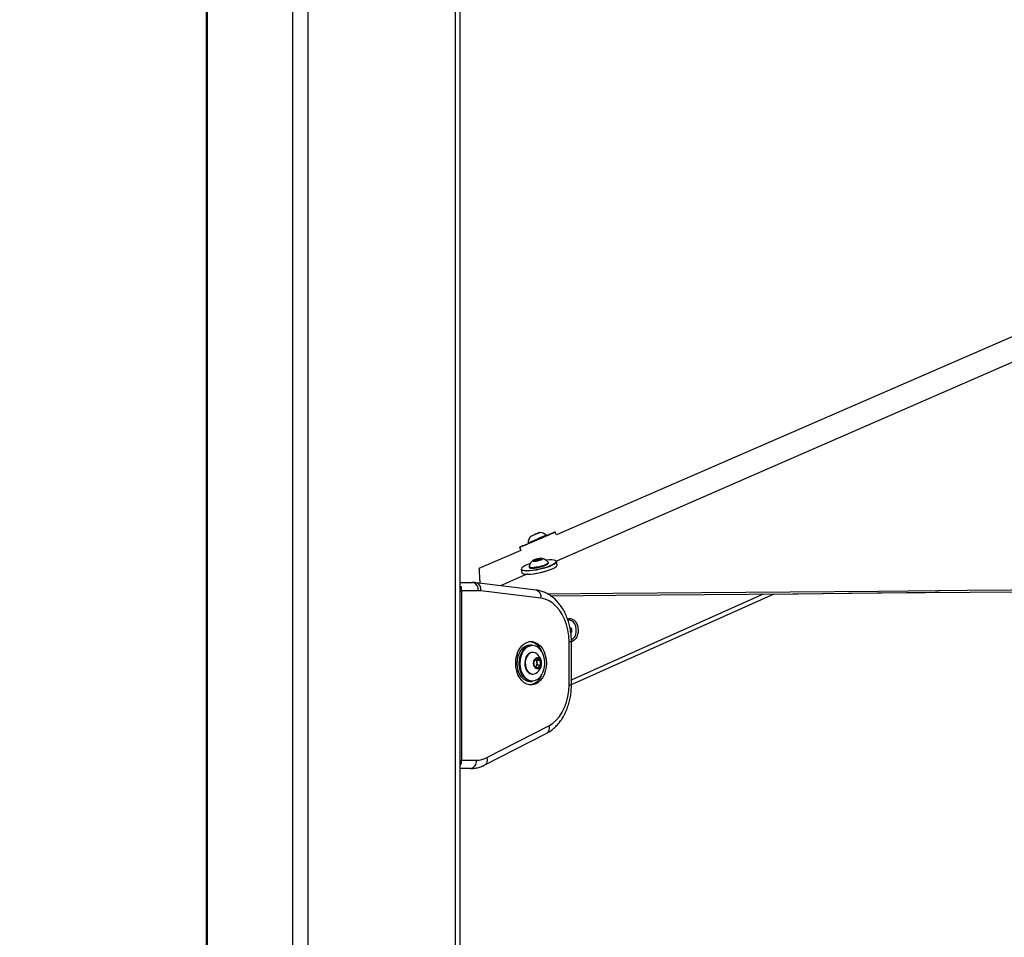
# Model space of a CAD drawing. Header units: millimetres. Extents: x 36407 to 443956, y 6043 to 409364.
# Tile 4 of 73: x 84047 to 107867, y 143229 to 165421. Entities that reach past the tile are written whole.
import ezdxf

# ---------------------------------------------------------------- set-up
doc = ezdxf.new("R2010")
doc.units = ezdxf.units.MM
doc.header["$LTSCALE"] = 50
doc.layers.add('COMPONENT_GEOMETRY', color=7, linetype='Continuous')
doc.styles.add('SLDTEXTSTYLE0', font='TXT', dxfattribs={"width": 0.75})
doc.dimstyles.new('SLDDIMSTYLE1', dxfattribs={"dimtxt": 2500, "dimasz": 165.1, "dimexe": 0, "dimexo": 0.0625, "dimgap": 625, "dimtad": 0, "dimtih": 1, "dimtoh": 1, "dimdec": 0, "dimrnd": 1e-09, "dimzin": 12, "dimdsep": 46, "dimtxsty": 'SLDTEXTSTYLE0', "dimsah": 1, "dimcen": 0.09, "dimadec": 0, "dimazin": 3, "dimtfac": 1, "dimtdec": 0, "dimtofl": 0, "dimtmove": 0, "dimatfit": 3, "dimfxl": 1, "dimfrac": 2, "dimtolj": 1, "dimtzin": 12, "dimarcsym": 0})
doc.dimstyles.new('SLDDIMSTYLE2', dxfattribs={"dimtxt": 2500, "dimasz": 165.1, "dimexe": 0, "dimexo": 0.0625, "dimgap": 625, "dimtad": 0, "dimtih": 1, "dimtoh": 1, "dimdec": 0, "dimrnd": 1e-09, "dimzin": 12, "dimdsep": 46, "dimtxsty": 'SLDTEXTSTYLE0', "dimsah": 1, "dimcen": 0.09, "dimadec": 0, "dimazin": 3, "dimtfac": 1, "dimtdec": 0, "dimtofl": 0, "dimtmove": 0, "dimatfit": 3, "dimfxl": 1, "dimfrac": 2, "dimtolj": 1, "dimtzin": 12, "dimarcsym": 0})

# ---------------------------------------------------------------- blocks, each defined once
blk = doc.blocks.new('_D_4')
at = {"layer": 'COMPONENT_GEOMETRY', "color": 7}
for p, q in [((94429, 186096), (42012, 186096)), ((42171, 186096), (42171, 117511)), ((37169, 117003), (36407, 117003)), ((36407, 117003), (36407, 113035)), ((47173, 117003), (47934, 117003)), ((47934, 117003), (47934, 113035)), ((36407, 113035), (37169, 113035)), ((47934, 113035), (47173, 113035)), ((42171, 40710), (42171, 109294)), ((85661, 40710), (42012, 40710))]:
    blk.add_line(p, q, dxfattribs=at)
for points in [[(42171, 186096), (42145, 185931), (42196, 185931)], [(42171, 40710), (42196, 40875), (42145, 40875)]]:
    blk.add_solid(points, dxfattribs=at)
at = {"layer": 'COMPONENT_GEOMETRY', "color": 7, "char_height": 2500, "attachment_point": 1, "style": 'SLDTEXTSTYLE0'}
for s, insert in [('9\'6.48"', (37169, 116257)), ('2908', (38476, 112517))]:
    blk.add_mtext(s, dxfattribs=dict(at, insert=insert))
blk = doc.blocks.new('_D_5')
at = {"layer": 'COMPONENT_GEOMETRY', "color": 7}
for p, q in [((239590, 151446), (252349, 151446)), ((252190, 151446), (252190, 97762)), ((252190, 40110), (252190, 93793)), ((95738, 40110), (252349, 40110))]:
    blk.add_line(p, q, dxfattribs=at)
for points in [[(252190, 151446), (252165, 151281), (252215, 151281)], [(252190, 40110), (252215, 40275), (252165, 40275)]]:
    blk.add_solid(points, dxfattribs=at)
at = {"layer": 'COMPONENT_GEOMETRY', "color": 7, "insert": (248496, 97016), "char_height": 2500, "attachment_point": 1, "style": 'SLDTEXTSTYLE0'}
blk.add_mtext('2227', dxfattribs=at)

msp = doc.modelspace()

# ---------------------------------------------------------------- linework, layer by layer
at = {"color": 7, "linetype": 'Continuous', "lineweight": 25}
for p, q in [((88559.19, 185584.55), (88559.19, 41884.54)), ((94704.43, 41884.54), (94704.43, 185584.55)), ((96510.71, 152969.26), (96445.23, 152941.31)), ((96445.23, 152941.31), (96451.71, 152944.21)), ((96451.71, 152944.21), (96523.69, 152975.04)), ((96451.76, 152944.1), (96451.71, 152944.21)), ((96582.68, 153000.1), (96510.71, 152969.26)), ((96523.69, 152975.04), (96589.17, 153002.99)), ((96523.77, 152974.86), (96523.69, 152975.04)), ((96589.17, 153002.99), (96582.68, 153000.1)), ((96789.63, 152939.15), (96782.16, 152956.62)), ((97033.32, 152960.65), (97003.4, 153030.6)), ((96345.45, 152769.79), (96352.92, 152752.32)), ((96171.17, 152586.05), (95158.28, 152145.95)), ((96139.16, 152660.87), (96171.17, 152586.05)), ((96495.69, 152337.24), (96515.65, 152359.83)), ((96556.93, 152337.24), (96495.69, 152337.24)), ((96515.65, 152359.83), (96596.83, 152382.42)), ((96520.69, 152337.24), (96515.65, 152359.83)), ((96638.12, 152359.83), (96556.93, 152337.24)), ((96596.83, 152382.42), (96658.07, 152382.42)), ((96604, 152350.34), (96596.83, 152382.42)), ((96658.07, 152382.42), (96638.12, 152359.83)), ((96837.96, 152280.48), (96833.91, 152298.6)), ((97052.31, 152238.26), (97035.28, 152314.55)), ((95158.29, 152145.94), (95158.28, 152145.95)), ((95158.29, 152145.89), (95158.28, 152145.95)), ((96329.22, 152016.1), (95679.38, 151732.59)), ((96181.32, 152123.81), (96198.35, 152047.53)), ((96370.33, 152195.06), (96374.38, 152176.95)), ((94704.43, 151811.17), (94999.59, 151811.17)), ((96541.66, 151625.9), (95088.85, 151805.66)), ((94732.96, 151611.17), (94732.96, 147511.17)), ((95141.01, 151611.17), (94732.96, 151611.17)), ((96658.52, 151427.42), (95205.72, 151607.17)), ((97394.85, 149345.28), (102298.59, 151535.75)), ((97342.34, 150899.09), (97332.87, 150899.09)), ((97357.85, 150729.53), (97395.73, 150697.75)), ((97363.4, 150697.75), (97395.73, 150697.75)), ((97378.54, 150611.15), (97395.01, 150611.15)), ((97395.01, 150611.15), (97380.55, 150599.67)), ((97395.73, 150697.75), (97395.01, 150611.15)), ((97336.27, 149332.93), (97336.27, 150381.42)), ((97394.85, 149332.93), (97394.85, 150381.42)), ((96441.78, 150294.67), (96385.22, 150294.67)), ((96462.29, 150119.67), (96448.86, 150119.67)), ((96487.98, 149893.3), (96548.88, 149970.21)), ((96504.63, 149780.26), (96487.98, 149893.3)), ((96529.06, 149945.19), (96552.89, 149934.09)), ((96548.88, 149970.21), (96626.43, 149934.09)), ((96552.89, 149934.09), (96626.43, 149934.09)), ((96552.89, 149934.09), (96561.21, 149877.57)), ((96561.21, 149877.57), (96569.54, 149821.05)), ((96626.43, 149934.09), (96643.08, 149821.05)), ((96448.86, 149594.67), (96462.29, 149594.67)), ((96582.18, 149744.13), (96504.63, 149780.26)), ((96539.09, 149782.59), (96528.46, 149769.16)), ((96569.54, 149821.05), (96539.09, 149782.59)), ((96569.54, 149821.05), (96643.08, 149821.05)), ((96643.08, 149821.05), (96582.18, 149744.13)), ((96385.22, 149419.67), (96441.78, 149419.67)), ((95298.5, 147396.66), (96797.86, 148168.43)), ((95348.39, 147574.49), (96847.75, 148346.25)), ((94732.96, 147511.17), (95094.46, 147511.17)), ((94953.04, 147311.17), (94704.43, 147311.17))]:
    msp.add_line(p, q, dxfattribs=at)
at = {"color": 8, "linetype": 'Continuous', "lineweight": 25}
for p, q in [((88586.12, 185584.55), (88586.12, 41884.54)), ((90647.04, 185584.55), (90647.04, 41884.54)), ((91016.6, 185584.55), (91016.6, 41884.54)), ((94583.7, 185584.55), (94583.7, 41884.54)), ((94704.43, 151611.17), (94732.96, 151611.17)), ((97394.85, 149459), (102039.04, 151533.53)), ((97336.27, 150381.42), (97394.85, 150381.42)), ((97336.27, 149332.93), (97394.85, 149332.93)), ((94704.43, 147511.17), (94732.96, 147511.17))]:
    msp.add_line(p, q, dxfattribs=at)
at = {"color": 7, "linetype": 'Continuous', "lineweight": 25, "flags": 128}
for points in [[(124723.77, 164992.23), (108631.6, 158000.14), (97033.32, 152960.65)], [(117997.24, 161469.17), (102000.96, 154490.47), (97034.22, 152323.66)], [(96352.72, 152752.78), (96306.29, 152732.87), (96244.79, 152706.47), (96195.84, 152685.43), (96161.31, 152670.55), (96142.55, 152662.4), (96140.25, 152661.3), (96154.52, 152667.28), (96184.81, 152680.12), (96229.95, 152699.33), (96288.21, 152724.16), (96357.34, 152753.66), (96434.7, 152786.7), (96517.31, 152822.02), (96601.98, 152858.24), (96685.48, 152893.98), (96764.59, 152927.87), (96836.28, 152958.6), (96897.77, 152984.99), (96946.72, 153006.04), (96981.25, 153020.92), (97000.01, 153029.07), (97002.31, 153030.17), (96988.03, 153024.19), (96957.75, 153011.35), (96912.61, 152992.14), (96854.35, 152967.31), (96789.44, 152939.61)], [(96345.45, 152769.79), (96349.45, 152771.44), (96368.61, 152779.55), (96402.26, 152793.88), (96447.88, 152813.34), (96502.1, 152836.5), (96560.91, 152861.64), (96619.92, 152886.9), (96674.78, 152910.4), (96721.39, 152930.4), (96756.33, 152945.42), (96776.99, 152954.33), (96782.17, 152956.62)], [(96352.92, 152752.32), (96356.92, 152753.97), (96376.09, 152762.09), (96409.73, 152776.41), (96455.36, 152795.87), (96509.58, 152819.03), (96568.38, 152844.18), (96627.39, 152869.43), (96682.25, 152892.93), (96728.87, 152912.93), (96763.8, 152927.95), (96784.46, 152936.87), (96789.63, 152939.15)], [(96408.38, 152925.61), (96413.26, 152927.64), (96433.97, 152936.44), (96467.34, 152950.68), (96508.3, 152968.19), (96550.62, 152986.3), (96587.85, 153002.26), (96614.33, 153013.63), (96626.02, 153018.69), (96621.14, 153016.66), (96600.43, 153007.86), (96567.06, 152993.62), (96526.09, 152976.12), (96483.78, 152958.01), (96446.54, 152942.05), (96420.07, 152930.67), (96408.38, 152925.61)], [(96396.65, 152264.76), (96385.78, 152260.99), (96318.87, 152235.24), (96263.71, 152209.22), (96222.58, 152184), (96197.16, 152160.61), (96188.47, 152140), (96194.17, 152125.73)], [(97035.28, 152314.55), (97033.5, 152299.84), (97015.95, 152277.21), (96981.72, 152252.21), (96932.2, 152225.85), (96869.42, 152199.23), (96795.95, 152173.41), (96714.79, 152149.48), (96629.28, 152128.39), (96542.9, 152111.03), (96459.21, 152098.09), (96381.61, 152090.1), (96313.3, 152087.41)], [(96330.34, 152011.12), (96398.65, 152013.82), (96476.25, 152021.8), (96559.94, 152034.74), (96646.32, 152052.11), (96731.83, 152073.19), (96812.98, 152097.13), (96886.46, 152122.94), (96949.24, 152149.57), (96998.76, 152175.92), (97032.99, 152200.93), (97050.54, 152223.55), (97052.31, 152238.26)], [(96441.98, 152175.3), (96493.23, 152177.95), (96552.55, 152185.71), (96615.55, 152198.01), (96677.56, 152213.92), (96733.96, 152232.28), (96780.59, 152251.71), (96813.99, 152270.79), (96831.67, 152288.08), (96832.33, 152302.32), (96831.31, 152303.7)], [(96446.03, 152157.18), (96497.27, 152159.83), (96556.6, 152167.6), (96619.6, 152179.89), (96681.6, 152195.8), (96738.01, 152214.16), (96784.64, 152233.6), (96818.04, 152252.67), (96835.72, 152269.97), (96837.96, 152280.48)], [(96496.81, 152324.06), (96535.04, 152326.79), (96579.64, 152334.54), (96623.82, 152346.14), (96660.85, 152359.83), (96685.1, 152373.52), (96692.88, 152385.12), (96682.99, 152392.88), (96656.95, 152395.6), (96618.72, 152392.88), (96574.13, 152385.12), (96529.95, 152373.52), (96492.91, 152359.83), (96468.66, 152346.14), (96460.89, 152334.54), (96470.77, 152326.79), (96496.81, 152324.06)], [(97023.82, 152318.8), (97021.78, 152326.41), (97004.9, 152341.3), (96971.69, 152351.57), (96923.52, 152356.81), (96862.36, 152356.81), (96790.7, 152351.57), (96773.97, 152349.75)], [(95158.29, 152145.94), (95158.58, 152141.26), (95159.77, 152122.56), (95160.96, 152103.86), (95162.13, 152085.19), (95163.29, 152066.53), (95164.45, 152047.88), (95166.75, 152010.64), (95167.88, 151992.04), (95169, 151973.46), (95170.12, 151954.89), (95171.23, 151936.34), (95172.33, 151917.81), (95173.42, 151899.29), (95174.51, 151880.78), (95175.59, 151862.29), (95176.66, 151843.82), (95177.72, 151825.36), (95178.78, 151806.91), (95179.49, 151794.44)], [(96313.3, 152087.41), (96257.07, 152090.1), (96215.21, 152098.09), (96189.45, 152111.03), (96181.32, 152123.81)], [(96198.35, 152047.53), (96206.49, 152034.74), (96232.25, 152021.8), (96274.11, 152013.82), (96317.56, 152011.24)], [(96370.52, 152200.78), (96370.08, 152198.01), (96378.04, 152185.71), (96402.61, 152177.95), (96441.98, 152175.3)], [(96374.38, 152176.95), (96382.08, 152167.6), (96406.66, 152159.83), (96446.03, 152157.18)], [(97035.66, 152200.44), (97025.8, 152190.06), (96992.35, 152165.63), (96943.96, 152139.88), (96882.62, 152113.86), (96810.82, 152088.64), (96731.52, 152065.25), (96647.97, 152044.65), (96563.57, 152027.68), (96481.78, 152015.03), (96405.96, 152007.23), (96379.3, 152005.61)], [(96815.35, 151534.85), (98401.72, 151548.4), (100543.34, 151566.71), (102684.97, 151585.02), (104826.6, 151603.35), (106968.22, 151621.68), (109109.85, 151640.02), (111251.48, 151658.37), (113393.1, 151676.73), (115534.73, 151695.11), (117676.36, 151713.49), (119817.98, 151731.89), (121959.61, 151750.3), (124101.23, 151768.72), (126242.86, 151787.15), (128384.49, 151805.6), (130526.11, 151824.06), (132667.74, 151842.53)], [(96891.42, 151489.52), (98468.53, 151503), (100610.16, 151521.31), (102751.79, 151539.63), (104893.41, 151557.96), (107035.04, 151576.3), (109176.67, 151594.65), (111318.29, 151613.01), (113459.92, 151631.37), (115601.55, 151649.75), (117743.17, 151668.14), (119884.8, 151686.54), (122026.42, 151704.96), (124168.05, 151723.38), (126309.68, 151741.82), (128451.3, 151760.27), (130592.93, 151778.73), (132734.55, 151797.21)], [(95205.72, 151607.17), (95197.65, 151608.11), (95189.57, 151608.92), (95181.48, 151609.6), (95173.39, 151610.17), (95165.3, 151610.6), (95157.2, 151610.92), (95149.11, 151611.1), (95141.01, 151611.17)], [(106314.37, 151570.13), (106199.59, 151568.78), (104098.39, 151544.2), (102269.62, 151522.81)], [(97336.27, 150381.42), (97329.53, 150522.59), (97309.43, 150661.21), (97276.33, 150794.75), (97230.83, 150920.77), (97173.77, 151037.01), (97106.17, 151141.34), (97029.27, 151231.86), (96944.46, 151306.94), (96853.28, 151365.21), (96757.38, 151405.61), (96658.52, 151427.42)], [(97394.51, 150423.02), (97398.14, 150424.71), (97440.07, 150454.55), (97474.75, 150499.29), (97499.61, 150555.6), (97512.81, 150619.3), (97513.36, 150685.67), (97501.23, 150749.8), (97477.32, 150806.92), (97443.39, 150852.8), (97401.98, 150884.03), (97356.14, 150898.3), (97312.28, 150895.35)], [(96045.8, 149857.17), (96052.13, 149953.64), (96070.87, 150046.82), (96101.41, 150133.55), (96142.69, 150210.86), (96193.32, 150276.13), (96251.56, 150327.13), (96315.44, 150362.13), (96382.78, 150379.93), (96451.29, 150379.93), (96518.63, 150362.13), (96582.51, 150327.13), (96640.75, 150276.13), (96691.38, 150210.86), (96732.66, 150133.55), (96763.2, 150046.82), (96781.95, 149953.64), (96788.27, 149857.17), (96781.95, 149760.7), (96763.2, 149667.52), (96732.66, 149580.8), (96691.38, 149503.48), (96640.75, 149438.21), (96582.51, 149387.21), (96518.63, 149352.21), (96451.29, 149334.41), (96382.78, 149334.41), (96315.44, 149352.21), (96251.56, 149387.21), (96193.32, 149438.21), (96142.69, 149503.48), (96101.41, 149580.8), (96070.87, 149667.52), (96052.13, 149760.7), (96045.8, 149857.17)], [(96385.22, 150294.67), (96335.81, 150289.06), (96275.35, 150266.15), (96219.38, 150226.5), (96170.21, 150171.74), (96129.83, 150104.09), (96099.92, 150026.33), (96081.68, 149941.65), (96075.87, 149853.51), (96082.72, 149765.52), (96101.96, 149681.28), (96132.79, 149604.25), (96173.96, 149537.56), (96223.78, 149483.97), (96280.21, 149445.65), (96340.93, 149424.18), (96385.22, 149419.67)], [(96441.78, 149419.67), (96397.5, 149424.18), (96336.78, 149445.65), (96280.35, 149483.97), (96230.53, 149537.56), (96189.36, 149604.25), (96158.53, 149681.28), (96139.29, 149765.52), (96132.44, 149853.51), (96138.25, 149941.65), (96156.48, 150026.33), (96186.4, 150104.09), (96226.78, 150171.74), (96275.95, 150226.5), (96331.92, 150266.15), (96392.38, 150289.06), (96441.78, 150294.67)], [(96749.33, 149903.98), (96736.51, 149988.56), (96711.92, 150067.76), (96676.56, 150138.34), (96631.88, 150197.41), (96579.7, 150242.55), (96522.17, 150271.91), (96461.64, 150284.29), (96400.58, 150279.19), (96341.5, 150256.81), (96286.81, 150218.06), (96238.76, 150164.54), (96199.31, 150098.44), (96170.08, 150022.46), (96152.26, 149939.72), (96146.58, 149853.59), (96153.27, 149767.62), (96172.07, 149685.3), (96202.2, 149610.03), (96242.43, 149544.87), (96291.11, 149492.5), (96346.25, 149455.05), (96405.58, 149434.07), (96466.69, 149430.42), (96527.07, 149444.23), (96584.25, 149474.95), (96635.88, 149521.32), (96679.86, 149581.44), (96714.38, 149652.84), (96738.03, 149732.62), (96749.84, 149817.49), (96749.33, 149903.98)], [(96448.86, 150119.67), (96411, 150114.15), (96365.26, 150091.54), (96325.21, 150052.96), (96293.6, 150001.03), (96272.56, 149939.3), (96263.53, 149871.97), (96267.14, 149803.64), (96283.13, 149738.95), (96310.41, 149682.32), (96347.13, 149637.6), (96390.78, 149607.85), (96438.39, 149595.09), (96448.86, 149594.67)], [(96535.82, 150098.2), (96520.36, 150106.49), (96472.76, 150119.26), (96424.43, 150114.15), (96378.69, 150091.54), (96338.65, 150052.96), (96307.03, 150001.03), (96285.99, 149939.3), (96276.97, 149871.97), (96280.58, 149803.64), (96296.57, 149738.95), (96323.85, 149682.32), (96360.57, 149637.6), (96404.22, 149607.85), (96451.82, 149595.09), (96500.15, 149600.19), (96535.82, 149616.15)], [(96656.38, 149883.94), (96643.41, 149928.55), (96619.92, 149963.52), (96589.08, 149984.13), (96555.06, 149987.59), (96522.46, 149973.43), (96495.67, 149943.58), (96478.32, 149902.06), (96472.74, 149854.47), (96479.7, 149807.25), (96498.24, 149766.77), (96525.88, 149738.5), (96558.87, 149726.26), (96592.76, 149731.7), (96622.97, 149754.08), (96645.42, 149790.39), (96657.09, 149835.72), (96656.38, 149883.94)], [(96526.64, 149770), (96531.8, 149774.53), (96539.09, 149782.59)], [(96847.75, 148346.25), (96939.83, 148403.93), (97025.55, 148478.7), (97103.32, 148569.19), (97171.72, 148673.73), (97229.48, 148790.4), (97275.55, 148917.05), (97309.08, 149051.35), (97329.44, 149190.83), (97336.27, 149332.93)], [(95094.46, 147511.17), (95126.84, 147512.16), (95159.17, 147515.16), (95191.37, 147520.15), (95223.38, 147527.12), (95255.15, 147536.06), (95286.62, 147546.94), (95317.72, 147559.76), (95348.39, 147574.49)]]:
    msp.add_lwpolyline(points, dxfattribs=at)
at = {"color": 8, "linetype": 'Continuous', "lineweight": 25, "flags": 128}
for points in [[(96317.92, 152099.95), (96384.67, 152102.59), (96460.49, 152110.39), (96542.27, 152123.03), (96626.67, 152140), (96710.23, 152160.61), (96789.53, 152184), (96861.32, 152209.22), (96922.67, 152235.24), (96971.06, 152260.99), (97004.51, 152285.42), (97021.65, 152307.53), (97023.82, 152318.8)], [(96847.75, 148346.25), (96854.47, 148309.59), (96855.49, 148274.33), (96850.79, 148241.84), (96840.53, 148213.36), (96825.11, 148189.99), (96805.13, 148172.62), (96797.86, 148168.43)], [(95348.39, 147574.49), (95355.11, 147537.82), (95356.14, 147502.57), (95351.43, 147470.08), (95341.17, 147441.6), (95325.76, 147418.22), (95305.78, 147400.86), (95298.54, 147396.68)]]:
    msp.add_lwpolyline(points, dxfattribs=at)
at = {"color": 7, "linetype": 'Continuous', "lineweight": 25}
for centre, radius, start, end in [((96610.71, 152753.56), 265.76, 139.702221, 176.499795), ((96610.71, 152753.56), 265.76, 49.82308, 86.620655), ((96627.52, 152133.12), 265.76, 126.295947, 165.251074), ((96627.52, 152133.12), 265.76, 39.929425, 78.884553), ((96307.24, 152215.51), 209.93, 247.939064, 269.018809), ((94964.23, 151636.16), 178.54, 351.95142, 78.577259), ((96312.38, 149996.73), 391.97, 20.280773, 78.500788), ((96388.76, 149857.17), 282.35, 8.379857, 58.611312), ((96459.64, 149867.4), 102.08, 5.71496, 48.180138), ((96388.76, 149857.17), 282.35, 301.388688, 8.379857), ((96436.52, 149856.55), 126.45, 324.206678, 9.56974), ((96327.5, 149699.98), 371.85, 279.757883, 341.460556), ((94917.68, 147486.17), 178.54, 281.422741, 8.04858)]:
    msp.add_arc(centre, radius, start, end, dxfattribs=at)
at = {"color": 8, "linetype": 'Continuous', "lineweight": 25}
for centre, radius, start, end in [((96287.89, 152265.72), 168.46, 236.199177, 280.26763), ((95038.82, 151642.54), 170.61, 348.035111, 72.969072), ((96491.59, 151462.78), 170.63, 348.039037, 72.937651)]:
    msp.add_arc(centre, radius, start, end, dxfattribs=at)
at = {"color": 7, "linetype": 'Continuous', "lineweight": 25}
for points, knots in [([(95088.85, 151805.66), (95066.93, 151807.87), (95037.21, 151810.86), (95007.4, 151811.1), (94999.59, 151811.17)], [0, 0, 0, 0, 0.73803275, 1, 1, 1, 1]), ([(97394.85, 150381.42), (97394.5, 150407), (97393.51, 150479.69), (97382.61, 150599), (97358.59, 150737.14), (97322.82, 150871.08), (97275.78, 150999.12), (97217.8, 151119.64), (97149.42, 151230.97), (97071.36, 151331.47), (96984.57, 151419.55), (96890.29, 151493.76), (96790, 151552.95), (96685.39, 151596.09), (96601.71, 151617.54), (96553.58, 151624.24), (96541.66, 151625.9)], [0, 0, 0, 0, 0.04241566, 0.12052965, 0.19876278, 0.27712502, 0.35564003, 0.4343053, 0.5130614, 0.59175097, 0.67014569, 0.74795467, 0.82487971, 0.90071062, 0.97541336, 1, 1, 1, 1]), ([(97300.78, 150924.93), (97312.68, 150929.14), (97337.03, 150937.76), (97388.73, 150937.27), (97452.79, 150910.29), (97517.4, 150839.69), (97538.87, 150772.1), (97549.65, 150738.19)], [0, 0, 0, 0, 0.11937285, 0.24435629, 0.49413245, 0.74622183, 1, 1, 1, 1]), ([(97549.65, 150738.19), (97554.58, 150701.78), (97564.41, 150629.18), (97539.75, 150520.64), (97498.05, 150447.25), (97455.14, 150406.27), (97423.83, 150386.11), (97403.13, 150381.01), (97394.94, 150379)], [0, 0, 0, 0, 0.23348954, 0.46558483, 0.69552889, 0.80996373, 0.92480833, 1, 1, 1, 1]), ([(96797.86, 148168.43), (96817.44, 148179.12), (96870, 148207.81), (96950.74, 148266.26), (97037.7, 148346.31), (97117.22, 148439.24), (97188.44, 148543.77), (97250.33, 148658.64), (97302.05, 148782.22), (97343.02, 148912.85), (97372.45, 149048.76), (97391.3, 149189.35), (97393.66, 149284.69), (97394.85, 149332.93)], [0, 0, 0, 0, 0.054321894, 0.145826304, 0.238109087, 0.331511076, 0.425806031, 0.520714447, 0.615973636, 0.711385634, 0.80682251, 0.902255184, 1, 1, 1, 1]), ([(94953.04, 147311.17), (94975.05, 147311.76), (95032.68, 147313.31), (95125.13, 147329.42), (95218.68, 147358.37), (95275.02, 147385.4), (95298.5, 147396.66)], [0, 0, 0, 0, 0.18533955, 0.4852527, 0.78540483, 1, 1, 1, 1])]:
    msp.add_open_spline(points, degree=3, knots=knots, dxfattribs=at)
at = {"color": 8, "linetype": 'Continuous', "lineweight": 25}
for points, knots in [([(94704.43, 151732.07), (94707.75, 151726.64), (94721.1, 151704.8), (94730.66, 151661.17), (94732.33, 151625), (94732.96, 151611.17)], [0, 0, 0, 0, 0.16989568, 0.68249451, 1, 1, 1, 1]), ([(94732.96, 147511.17), (94731.33, 147489.26), (94728.08, 147445.5), (94715.56, 147401.89), (94704.66, 147386.8), (94704.43, 147386.49)], [0, 0, 0, 0, 0.49526551, 0.98946595, 1, 1, 1, 1])]:
    msp.add_open_spline(points, degree=3, knots=knots, dxfattribs=at)

# ---------------------------------------------------------------- dimensions: what is measured, and where the dimension line sits
at = {"layer": 'COMPONENT_GEOMETRY', "color": 7}
for base, p1, p2, dimstyle, picture, middle in [((42170.8, 40709.55), (94492.3, 186095.84), (85724.72, 40709.55), 'SLDDIMSTYLE1', '_D_4', (42170.8, 113402.69)), ((252190.07, 40109.55), (239526.37, 151445.89), (95674.72, 40109.55), 'SLDDIMSTYLE2', '_D_5', (252190.07, 95777.72))]:
    dim = msp.add_linear_dim(base=base, p1=p1, p2=p2, angle=90, dimstyle=dimstyle, dxfattribs=at)
    dim.commit()
    dim.dimension.update_dxf_attribs({"geometry": picture, "text_midpoint": middle, "dimtype": 160})

doc.saveas('drawing.dxf')
